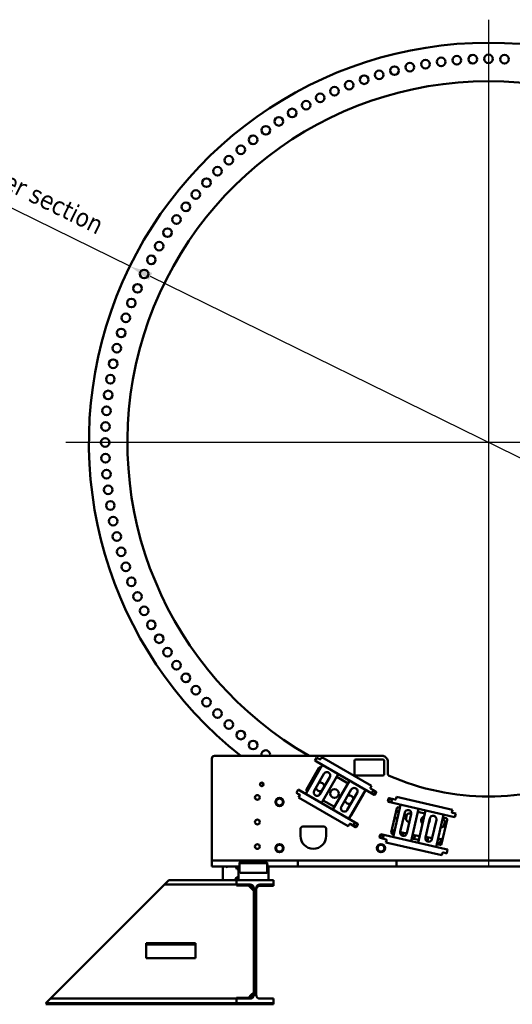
# Model space of a CAD drawing. Header units: millimetres. Extents: x 0 to 63075, y 0 to 44550.
# Tile 22 of 31: x 49802 to 53809, y 22159 to 30166. Entities that reach past the tile are written whole.
import ezdxf

# ---------------------------------------------------------------- set-up
doc = ezdxf.new("R2010")
doc.units = ezdxf.units.MM
doc.header["$LTSCALE"] = 75
for name, color, linetype, lineweight in [('Center Mark (ISO)', 7, 'Continuous', 25), ('Dimension (ISO)', 7, 'Continuous', 25), ('Visible (ISO)', 7, 'Continuous', 50)]:
    doc.layers.add(name, color=color, linetype=linetype, lineweight=lineweight)
doc.styles.add('Note Text (ISO)', font='tahoma.ttf')
doc.dimstyles.new('Default (ISO)', dxfattribs={"dimscale": 75, "dimtxt": 2, "dimasz": 2.5, "dimexe": 3.175, "dimexo": 0, "dimgap": 0.762, "dimtad": 1, "dimrnd": 1e-08, "dimtxsty": 'Note Text (ISO)', "dimcen": 0.09, "dimdle": 10, "dimclrd": 256, "dimclre": 256, "dimclrt": 256, "dimazin": 2, "dimtfac": 1, "dimtmove": 0, "dimatfit": 3, "dimfxl": 1, "dimtolj": 1, "dimtzin": 0, "dimlwd": -1, "dimlwe": -1, "dimarcsym": 0})

# ---------------------------------------------------------------- blocks, each defined once
blk = doc.blocks.new('*D13')
at = {"layer": 'Defpoints', "color": 0, "transparency": 16777216}
for p in [(50698.2, 28161.2), (56532.7, 25296.2)]:
    blk.add_point(p, dxfattribs=at)
at = {"layer": 'Dimension (ISO)', "transparency": 16777216}
for p, q in [((50698.2, 28161.2), (47907.1, 29531.8)), ((56364.4, 25378.9), (50866.5, 28078.6))]:
    blk.add_line(p, q, dxfattribs=at)
for points in [[(50880.3, 28106.7), (50852.7, 28050.6), (50698.2, 28161.2)], [(56378.2, 25406.9), (56350.6, 25350.8), (56532.7, 25296.2)]]:
    blk.add_solid(points, dxfattribs=at)
at = {"layer": 'Dimension (ISO)', "transparency": 16777216, "insert": (48183.5, 29965.2), "char_height": 150, "attachment_point": 1, "rotation": 333.84681, "style": 'Note Text (ISO)'}
blk.add_mtext('\\A1;\\fTahoma|b0|i0;\\H149.0446;∅6500\\P\\fTahoma|b0|i0;\\H149.0446;Up to Ø7000mm tower section', dxfattribs=at)

msp = doc.modelspace()

# ---------------------------------------------------------------- linework, layer by layer
at = {"layer": 'Center Mark (ISO)', "linetype": 'Continuous'}
for p, q in [((53615.4548, 30166.2365), (53615.4548, 23291.2365)), ((57052.9548, 26728.7365), (50177.9548, 26728.7365))]:
    msp.add_line(p, q, dxfattribs=at)
at = {"layer": 'Visible (ISO)'}
for p, q in [((51365.4548, 24159.2813), (51365.4548, 23329.2813)), ((52757.1706, 24179.2813), (51385.4548, 24179.2813)), ((52263.1528, 24104.8898), (52128.1528, 23871.063)), ((52202.9053, 24139.6737), (52218.4053, 24166.5205)), ((52202.9053, 24139.6737), (52215.0296, 24132.6737)), ((52215.0296, 24132.6737), (52684.4154, 23861.6737)), ((52230.5296, 24159.5205), (52218.4053, 24166.5205)), ((52243.52, 24152.0205), (52230.5296, 24159.5205)), ((52252.8501, 24158.1808), (52250.3501, 24153.8506)), ((52252.8501, 24158.1808), (52259.8501, 24170.3051)), ((52664.284, 23936.8051), (52259.8501, 24170.3051)), ((52525.4548, 24029.2813), (52525.4548, 24139.2813)), ((52535.4548, 24149.2813), (52755.4548, 24149.2813)), ((52765.4548, 24139.2813), (52765.4548, 24029.2813)), ((52771.3127, 24173.4235), (52789.597, 24155.1392)), ((52795.4548, 24140.9971), (52795.4548, 24035.7969)), ((52134.7017, 23906.5417), (52235.7017, 24081.4789)), ((52196.789, 23894.9443), (52276.789, 24033.5084)), ((52249.362, 24085.1391), (52251.1528, 24084.1052)), ((52258.0566, 23796.063), (52393.0566, 24029.8898)), ((52324.4204, 24006.0084), (52244.4204, 23867.4443)), ((52484.8872, 23976.8714), (52349.8872, 23743.0445)), ((52381.0566, 24009.1052), (52472.8872, 23956.0867)), ((52755.4548, 24019.2813), (52535.4548, 24019.2813)), ((52052.4053, 23879.0001), (52067.9053, 23905.8469)), ((52052.4053, 23879.0001), (52064.5296, 23872.0001)), ((52064.5296, 23872.0001), (52077.52, 23864.5001)), ((52080.0296, 23898.8469), (52067.9053, 23905.8469)), ((52080.0296, 23898.8469), (52549.4154, 23627.8469)), ((52140.1528, 23891.8476), (52138.362, 23892.8815)), ((52418.5234, 23766.9259), (52498.5234, 23905.49)), ((52546.1548, 23877.99), (52466.1548, 23739.4259)), ((52479.791, 23668.0445), (52614.791, 23901.8714)), ((52599.4324, 23871.4789), (52498.4324, 23696.5417)), ((52654.784, 23920.3506), (52657.284, 23924.6808)), ((52699.9154, 23888.5205), (52656.6141, 23913.5205)), ((52664.284, 23936.8051), (52657.284, 23924.6808)), ((52691.2455, 23863.5038), (52701.7455, 23881.6904)), ((52069.8501, 23841.2155), (52076.8501, 23853.3398)), ((52069.8501, 23841.2155), (52474.284, 23607.7155)), ((52079.3501, 23857.6699), (52076.8501, 23853.3398)), ((52361.8872, 23763.8291), (52270.0566, 23816.8476)), ((52801.7839, 23831.6135), (52797.0599, 23811.1517)), ((53328.9156, 23683.2316), (52800.807, 23805.1551)), ((52856.499, 23824.113), (52807.7805, 23835.3606)), ((52899.5549, 23782.3574), (52838.8181, 23519.2774)), ((52863.6203, 23832.732), (52862.4956, 23827.8601)), ((52863.6203, 23832.732), (52866.7697, 23846.3732)), ((53321.8005, 23741.321), (52866.7697, 23846.3732)), ((52824.2066, 23557.5451), (52869.6467, 23754.3679)), ((52881.6399, 23761.8621), (52894.1561, 23758.9725)), ((52897.473, 23562.1826), (52933.4652, 23718.0818)), ((52943.0569, 23663.4536), (52952.1059, 23702.6493)), ((52987.0556, 23705.7095), (52951.0634, 23549.8103)), ((52984.9737, 23485.5348), (53045.7104, 23748.6147)), ((53040.3116, 23725.2298), (53098.4876, 23711.7988)), ((53103.8865, 23735.1837), (53043.1497, 23472.1038)), ((53189.3052, 23438.3611), (53250.042, 23701.441)), ((53317.5264, 23722.808), (53318.6512, 23727.6798)), ((53321.8005, 23741.321), (53318.6512, 23727.6798)), ((53335.8891, 23713.4371), (53321.2735, 23716.8114)), ((53349.5302, 23710.2878), (53335.8891, 23713.4371)), ((53349.5302, 23710.2878), (53342.5568, 23680.0823)), ((52481.284, 23619.8398), (52483.784, 23624.1699)), ((52490.6141, 23626.0001), (52533.9154, 23601.0001)), ((52540.7455, 23602.8302), (52551.2455, 23621.0167)), ((53101.8046, 23515.009), (53137.7967, 23670.9082)), ((53191.3871, 23658.5359), (53155.3949, 23502.6367)), ((53278.8821, 23659.8884), (53233.442, 23463.0657)), ((53244.6431, 23678.0562), (53271.388, 23671.8816)), ((53259.8628, 23642.727), (53251.5804, 23606.8517)), ((53328.9156, 23683.2316), (53342.5568, 23680.0823)), ((52085.4548, 23529.2813), (52085.4548, 23584.2813)), ((52105.4548, 23604.2813), (52275.4548, 23604.2813)), ((52295.4548, 23584.2813), (52295.4548, 23529.2813)), ((52481.284, 23619.8398), (52474.284, 23607.7155)), ((53268.1788, 23420.1517), (52740.0702, 23542.0752)), ((52847.3224, 23556.1132), (52826.1548, 23565.9838)), ((52844.217, 23542.6623), (52831.7008, 23545.5519)), ((52734.0736, 23538.3281), (52729.3496, 23517.8663)), ((52733.0967, 23511.8697), (52781.8152, 23500.6222)), ((52781.2883, 23476.1125), (52784.4376, 23489.7537)), ((52781.2883, 23476.1125), (53236.3191, 23371.0604)), ((52785.5623, 23494.6256), (52784.4376, 23489.7537)), ((53048.5485, 23495.4887), (52990.3725, 23508.9197)), ((53011.4525, 23504.053), (53018.3787, 23534.0534)), ((53125.3858, 23515.8978), (53117.9035, 23483.4882)), ((53221.4488, 23455.5715), (53194.704, 23461.746)), ((53227.3712, 23501.9903), (53223.8707, 23486.8278)), ((53239.4684, 23384.7016), (53236.3191, 23371.0604)), ((53239.4684, 23384.7016), (53240.5932, 23389.5734)), ((53246.5898, 23393.3205), (53261.2053, 23389.9462)), ((53261.2053, 23389.9462), (53274.8465, 23386.7969)), ((53281.82, 23417.0024), (53268.1788, 23420.1517)), ((53281.82, 23417.0024), (53274.8465, 23386.7969)), ((51385.4548, 23329.2813), (51365.4548, 23329.2813)), ((51365.4548, 23279.2813), (51365.4548, 23329.2813)), ((51385.4548, 23329.2813), (51825.1435, 23329.2813)), ((51590.4548, 23301.4224), (51590.4548, 23308.9224)), ((51590.4548, 23273.7429), (51590.4548, 23301.4224)), ((51810.4548, 23313.2525), (51595.4548, 23313.2525)), ((51810.4548, 23305.7525), (51595.4548, 23305.7525)), ((51815.4548, 23308.9224), (51815.4548, 23301.4224)), ((51815.4548, 23273.7429), (51815.4548, 23301.4224)), ((51825.1435, 23329.2813), (51843.0597, 23329.2813)), ((51843.0597, 23329.2813), (51887.85, 23329.2813)), ((51887.85, 23329.2813), (51905.7661, 23329.2813)), ((51905.7661, 23329.2813), (52045.4548, 23329.2813)), ((52065.4548, 23329.2813), (52045.4548, 23329.2813)), ((52065.4548, 23329.2813), (52085.4548, 23329.2813)), ((52065.4548, 23279.2813), (52065.4548, 23329.2813)), ((52085.4548, 23329.2813), (52845.4548, 23329.2813)), ((52845.4548, 23329.2813), (52865.4548, 23329.2813)), ((52885.4548, 23329.2813), (52865.4548, 23329.2813)), ((52865.4548, 23279.2813), (52865.4548, 23329.2813)), ((52885.4548, 23329.2813), (54345.4548, 23329.2813)), ((51385.4548, 23279.2813), (51365.4548, 23279.2813)), ((51385.4548, 23279.2813), (51580.4548, 23279.2813)), ((51453.4548, 23279.2813), (51453.4548, 23169.2813)), ((51568.4548, 23259.2813), (51561.1754, 23279.2813)), ((51580.4548, 23259.2813), (51568.4548, 23259.2813)), ((51580.4548, 23289.2813), (51580.4548, 23269.2813)), ((51590.4548, 23289.2813), (51580.4548, 23289.2813)), ((51590.4548, 23269.2813), (51580.4548, 23269.2813)), ((51580.4548, 23169.2813), (51580.4548, 23269.2813)), ((51590.4548, 23269.2813), (51580.4548, 23269.2813)), ((51590.4548, 23266.2429), (51590.4548, 23273.7429)), ((51590.4548, 23234.2813), (51590.4548, 23266.2429)), ((51810.4548, 23229.2813), (51595.4548, 23229.2813)), ((51825.4548, 23289.2813), (51815.4548, 23289.2813)), ((51815.4548, 23266.2429), (51815.4548, 23273.7429)), ((51825.4548, 23269.2813), (51815.4548, 23269.2813)), ((51825.4548, 23269.2813), (51815.4548, 23269.2813)), ((51815.4548, 23234.2813), (51815.4548, 23266.2429)), ((51825.4548, 23289.2813), (51825.4548, 23269.2813)), ((51843.0597, 23279.2813), (51825.4548, 23279.2813)), ((51825.4548, 23169.2813), (51825.4548, 23269.2813)), ((51887.85, 23279.2813), (51843.0597, 23279.2813)), ((51905.7661, 23279.2813), (51887.85, 23279.2813)), ((51905.7661, 23279.2813), (52045.4548, 23279.2813)), ((52065.4548, 23279.2813), (52045.4548, 23279.2813)), ((52065.4548, 23279.2813), (52085.4548, 23279.2813)), ((52085.4548, 23279.2813), (52845.4548, 23279.2813)), ((52845.4548, 23279.2813), (52865.4548, 23279.2813)), ((52885.4548, 23279.2813), (52865.4548, 23279.2813)), ((52885.4548, 23279.2813), (54345.4548, 23279.2813)), ((50979.9548, 23133.2813), (51015.9548, 23169.2813)), ((51015.9548, 23169.2813), (51565.4548, 23169.2813)), ((51865.4548, 23169.2813), (51565.4548, 23169.2813)), ((51565.4548, 23169.2813), (51565.4548, 23133.2813)), ((51865.4548, 23133.2813), (51865.4548, 23169.2813)), ((50081.9548, 22235.2813), (50949.9548, 23103.2813)), ((50949.9548, 23103.2813), (50979.9548, 23133.2813)), ((50979.9548, 23133.2813), (51565.4548, 23133.2813)), ((51565.4548, 23133.2813), (51675.9548, 23133.2813)), ((51565.4548, 23133.2813), (51565.4548, 23125.642)), ((51565.4548, 23125.642), (51663.5942, 23125.642)), ((51655.9548, 23133.2813), (51663.5942, 23125.642)), ((51663.5942, 23125.642), (51685.9548, 23103.2813)), ((51665.9548, 23123.2813), (51675.9548, 23123.2813)), ((51685.9548, 23103.2813), (51705.9548, 23083.2813)), ((51705.9548, 23103.2813), (51705.9548, 22235.2813)), ((51724.9548, 22235.2813), (51724.9548, 23103.2813)), ((51754.9548, 23133.2813), (51865.4548, 23133.2813)), ((51754.9548, 23123.2813), (51865.4548, 23123.2813)), ((51865.4548, 23123.2813), (51865.4548, 23133.2813)), ((51231.9548, 22655.2813), (50831.9548, 22655.2813)), ((50831.9548, 22655.2813), (50831.9548, 22535.2813)), ((51231.9548, 22645.2813), (50831.9548, 22645.2813)), ((51231.9548, 22535.2813), (51231.9548, 22655.2813)), ((50831.9548, 22535.2813), (51231.9548, 22535.2813)), ((50015.9548, 22169.2813), (50051.9548, 22205.2813)), ((50051.9548, 22205.2813), (50081.9548, 22235.2813)), ((50051.9548, 22205.2813), (51565.4548, 22205.2813)), ((51663.5942, 22212.9207), (51565.4548, 22212.9207)), ((51565.4548, 22212.9207), (51565.4548, 22205.2813)), ((51675.9548, 22205.2813), (51565.4548, 22205.2813)), ((51565.4548, 22205.2813), (51565.4548, 22169.2813)), ((51655.9548, 22205.2813), (51663.5942, 22212.9207)), ((51663.5942, 22212.9207), (51685.9548, 22235.2813)), ((51665.9548, 22205.2813), (51685.9548, 22225.2813)), ((51685.9548, 22235.2813), (51705.9548, 22255.2813)), ((51685.9548, 22225.2813), (51705.9548, 22245.2813)), ((51865.4548, 22205.2813), (51754.9548, 22205.2813)), ((51865.4548, 22169.2813), (51865.4548, 22205.2813)), ((50015.9548, 22169.2813), (51565.4548, 22169.2813)), ((50015.9548, 22159.2813), (50025.9548, 22169.2813)), ((50015.9548, 22159.2813), (51565.4548, 22159.2813)), ((51565.4548, 22169.2813), (51865.4548, 22169.2813)), ((51565.4548, 22169.2813), (51565.4548, 22159.2813)), ((51565.4548, 22159.2813), (51865.4548, 22159.2813)), ((51865.4548, 22159.2813), (51865.4548, 22169.2813))]:
    msp.add_line(p, q, dxfattribs=at)
for centre, radius in [((53357.9311, 29836.5853), 35), ((53486.5829, 29844.5726), 35), ((53615.4548, 29847.2365), 35), ((53744.3268, 29844.5726), 35), ((52849.9083, 29751.8112), 35), ((52975.4908, 29780.865), 35), ((53102.1666, 29804.7042), 35), ((53229.7194, 29823.2882), 35), ((52602.8795, 29678.2676), 35), ((52725.6338, 29717.5926), 35), ((52481.8552, 29633.9033), 35), ((52245.8203, 29530.3688), 35), ((52362.7677, 29584.5756), 35), ((52131.2129, 29471.3754), 35), ((52019.1413, 29407.6963), 35), ((51909.797, 29339.4402), 35), ((51803.3668, 29266.7237), 35), ((51700.0325, 29189.6712), 35), ((51599.9707, 29108.4142), 35), ((51503.3523, 29023.0915), 35), ((51410.3423, 28933.849), 35), ((51321.0998, 28840.8391), 35), ((51235.7772, 28744.2207), 35), ((51154.5202, 28644.1589), 35), ((51077.4676, 28540.8246), 35), ((51004.7512, 28434.3943), 35), ((50936.4951, 28325.05), 35), ((50872.8159, 28212.9785), 35), ((50813.8226, 28098.3711), 35), ((50759.6157, 27981.4237), 35), ((50710.288, 27862.3361), 35), ((50665.9238, 27741.3118), 35), ((50626.5987, 27618.5575), 35), ((50592.3801, 27494.283), 35), ((50563.3264, 27368.7006), 35), ((50539.4871, 27242.0247), 35), ((50520.9031, 27114.472), 35), ((50507.6061, 26986.2602), 35), ((50499.6188, 26857.6085), 35), ((50496.9548, 26728.7365), 35), ((50499.6188, 26599.8646), 35), ((50507.6061, 26471.2128), 35), ((50520.9031, 26343.001), 35), ((50539.4871, 26215.4483), 35), ((50563.3264, 26088.7725), 35), ((50592.3801, 25963.19), 35), ((50626.5987, 25838.9155), 35), ((50665.9238, 25716.1612), 35), ((50710.288, 25595.1369), 35), ((50759.6157, 25476.0493), 35), ((50813.8226, 25359.102), 35), ((50872.8159, 25244.4946), 35), ((50936.4951, 25132.423), 35), ((51004.7512, 25023.0787), 35), ((51077.4676, 24916.6485), 35), ((51154.5202, 24813.3142), 35), ((51235.7772, 24713.2523), 35), ((51321.0998, 24616.6339), 35), ((51410.3423, 24523.624), 35), ((51503.3523, 24434.3815), 35), ((51599.9707, 24349.0589), 35), ((51700.0325, 24267.8018), 35), ((51770.4548, 23947.927), 15), ((51770.4548, 23947.927), 14.25), ((51735.4548, 23841.7813), 19.5), ((52362.7677, 23872.8974), 35), ((52683.0721, 23880.3471), 15), ((52683.0721, 23880.3471), 14.25), ((51915.4548, 23804.2813), 33), ((52814.5246, 23817.8959), 15), ((52814.5246, 23817.8959), 14.25), ((51735.4548, 23641.7813), 19.5), ((52532.5721, 23619.6735), 15), ((52532.5721, 23619.6735), 14.25), ((51735.4548, 23441.7813), 19.5), ((51915.4548, 23429.2813), 33), ((52740.4548, 23429.2813), 33), ((52746.8144, 23524.6105), 15), ((52746.8144, 23524.6105), 14.25)]:
    msp.add_circle(centre, radius, dxfattribs=at)
for centre, radius, start, end in [((53615.4548, 26728.7365), 3250, 308.3303697, 231.6696303), ((53615.4548, 26728.7365), 2937, 299.76748004, 240.23251996), ((51803.3668, 24190.7493), 35, 340.87345399, 199.12654601), ((51385.4548, 24159.2813), 20, 90, 180), ((52246.02, 24156.3506), 5, 240, 330), ((52535.4548, 24139.2813), 10, 90, 180), ((52755.4548, 24139.2813), 10, 0, 90), ((52757.1706, 24159.2813), 20, 45, 90), ((52775.4548, 24140.9971), 20, 0, 45), ((52244.362, 24076.4789), 10, 60, 150), ((52300.6047, 24019.7584), 27.5, 330, 150), ((52535.4548, 24029.2813), 10, 180, 270), ((52755.4548, 24029.2813), 10, 270, 0), ((52815.4548, 24035.7969), 20, 180, 246.48416565), ((51770.4548, 23947.927), 12, 129.89856352, 189.89856352), ((51770.4548, 23947.927), 12, 189.89856352, 249.89856352), ((51770.4548, 23947.927), 12, 69.89856352, 129.89856352), ((51770.4548, 23947.927), 12, 9.89856352, 69.89856352), ((51770.4548, 23947.927), 12, 309.89856352, 9.89856352), ((52245.8203, 23927.1042), 35, 5.15023536, 108.91917198), ((53615.4548, 25874.2813), 2025, 246.48416565, 293.51583435), ((51770.4548, 23947.927), 12, 249.89856352, 309.89856352), ((52075.02, 23860.1699), 5, 330, 60), ((52143.362, 23901.5417), 10, 150, 240), ((52220.6047, 23881.1943), 27.5, 150, 330), ((52245.8203, 23927.1042), 35, 191.08082802, 294.84976464), ((52522.3391, 23891.74), 27.5, 330, 150), ((52590.7721, 23876.4789), 10, 330, 5.85782001), ((52659.1141, 23917.8506), 5, 150, 240), ((52683.0721, 23880.3471), 12, 154.13355989, 214.13355989), ((52683.0721, 23880.3471), 12, 94.13355989, 154.13355989), ((52683.0721, 23880.3471), 12, 214.13355989, 274.13355989), ((52683.0721, 23880.3471), 12, 34.13355989, 94.13355989), ((52683.0721, 23880.3471), 12, 274.13355989, 334.13355989), ((52686.9154, 23866.0038), 5, 240, 330), ((52683.0721, 23880.3471), 12, 334.13355989, 34.13355989), ((52697.4154, 23884.1904), 5, 330, 60), ((51915.4548, 23804.2813), 31.75, 120.01333295, 179.98666705), ((51915.4548, 23804.2813), 31.75, 180.01333295, 239.98666705), ((51915.4548, 23804.2813), 27.5, 150, 210), ((51915.4548, 23804.2813), 27.5, 90, 150), ((51915.4548, 23804.2813), 27.5, 210, 270), ((51915.4548, 23804.2813), 31.75, 60.01333295, 119.98666705), ((51915.4548, 23804.2813), 27.5, 30, 90), ((51915.4548, 23804.2813), 27.5, 270, 330), ((51915.4548, 23804.2813), 31.75, 0.01333295, 59.98666705), ((51915.4548, 23804.2813), 31.75, 300.01333295, 359.98666705), ((51915.4548, 23804.2813), 27.5, 330, 30), ((52481.8552, 23823.5697), 35, 190.72427468, 294.44626828), ((52481.8552, 23823.5697), 35, 5.55373172, 109.27572532), ((52801.9318, 23810.027), 5, 167, 257), ((52806.6557, 23830.4887), 5, 77, 167), ((52814.5246, 23817.8959), 12, 130.14395359, 190.14395359), ((52814.5246, 23817.8959), 12, 190.14395359, 250.14395359), ((52814.5246, 23817.8959), 12, 70.14395359, 130.14395359), ((52814.5246, 23817.8959), 12, 250.14395359, 310.14395359), ((52814.5246, 23817.8959), 12, 10.14395359, 70.14395359), ((52814.5246, 23817.8959), 12, 310.14395359, 10.14395359), ((52857.6237, 23828.9849), 5, 257, 347), ((51915.4548, 23804.2813), 31.75, 240.01333295, 299.98666705), ((52442.3391, 23753.1759), 27.5, 150, 330), ((52849.9083, 23705.6618), 35, 14.22925695, 63.32248077), ((52879.3904, 23752.1184), 10, 77, 167), ((52960.2604, 23711.8957), 27.5, 347, 167), ((52975.4908, 23676.608), 35, 69.67220823, 264.75358148), ((53322.3983, 23721.6832), 5, 167, 257), ((52488.1141, 23621.6699), 5, 60, 150), ((52489.7721, 23701.5417), 10, 294.14217999, 330), ((52532.5721, 23619.6735), 12, 154.13355989, 214.13355989), ((52532.5721, 23619.6735), 12, 94.13355989, 154.13355989), ((52532.5721, 23619.6735), 12, 34.13355989, 94.13355989), ((52532.5721, 23619.6735), 12, 334.13355989, 34.13355989), ((52546.9154, 23623.5167), 5, 330, 60), ((52849.9083, 23705.6618), 35, 270.67751923, 319.77074305), ((53102.1666, 23652.7688), 35, 105.80406535, 228.19593465), ((53102.1666, 23652.7688), 35, 318.08370045, 15.91629955), ((53164.5919, 23664.722), 27.5, 347, 167), ((53229.7194, 23634.1848), 35, 264.67166628, 69.32833372), ((53233.0677, 23648.9131), 27.5, 347, 4.0288286), ((53269.1384, 23662.1379), 10, 347, 77), ((52105.4548, 23584.2813), 20, 90, 180), ((52275.4548, 23584.2813), 20, 0, 90), ((52532.5721, 23619.6735), 12, 214.13355989, 274.13355989), ((52532.5721, 23619.6735), 12, 274.13355989, 334.13355989), ((52536.4154, 23605.3302), 5, 240, 330), ((52738.9455, 23537.2033), 5, 77, 167), ((52833.9503, 23555.2956), 10, 167, 257), ((53615.4548, 26728.7365), 3250, 255.98438804, 256.38718197), ((52924.2682, 23555.9965), 27.5, 167, 347), ((53615.4548, 26728.7365), 3250, 257.22762114, 258.19246601), ((52945.3482, 23551.1298), 27.5, 173.07530593, 233.83660605), ((51915.4548, 23429.2813), 31.75, 60.01333295, 119.98666705), ((52190.4548, 23529.2813), 105, 180, 0), ((52740.4548, 23429.2813), 31.75, 60.01333295, 119.98666705), ((52734.2215, 23516.7416), 5, 167, 257), ((52746.8144, 23524.6105), 12, 130.14395359, 190.14395359), ((52746.8144, 23524.6105), 12, 190.14395359, 250.14395359), ((52746.8144, 23524.6105), 12, 70.14395359, 130.14395359), ((52746.8144, 23524.6105), 12, 250.14395359, 310.14395359), ((52746.8144, 23524.6105), 12, 10.14395359, 70.14395359), ((52746.8144, 23524.6105), 12, 310.14395359, 10.14395359), ((52780.6905, 23495.7503), 5, 347, 77), ((53615.4548, 26728.7365), 3250, 259.03204021, 260.08569577), ((53128.5997, 23508.8228), 27.5, 167, 347), ((53615.4548, 26728.7365), 3250, 260.9246726, 261.89718561), ((53197.0755, 23493.0139), 27.5, 266.88941634, 347), ((53615.4548, 26728.7365), 3250, 262.73821267, 263.40213281), ((53223.6983, 23465.3152), 10, 257, 347), ((51915.4548, 23429.2813), 31.75, 120.01333295, 179.98666705), ((51915.4548, 23429.2813), 31.75, 180.01333295, 239.98666705), ((51915.4548, 23429.2813), 27.5, 150, 210), ((51915.4548, 23429.2813), 27.5, 90, 150), ((51915.4548, 23429.2813), 27.5, 210, 270), ((51915.4548, 23429.2813), 31.75, 240.01333295, 299.98666705), ((51915.4548, 23429.2813), 27.5, 30, 90), ((51915.4548, 23429.2813), 27.5, 270, 330), ((51915.4548, 23429.2813), 31.75, 0.01333295, 59.98666705), ((51915.4548, 23429.2813), 31.75, 300.01333295, 359.98666705), ((51915.4548, 23429.2813), 27.5, 330, 30), ((52740.4548, 23429.2813), 31.75, 120.01333295, 179.98666705), ((52740.4548, 23429.2813), 31.75, 180.01333295, 239.98666705), ((52740.4548, 23429.2813), 27.5, 150, 210), ((52740.4548, 23429.2813), 27.5, 90, 150), ((52740.4548, 23429.2813), 27.5, 210, 270), ((52740.4548, 23429.2813), 31.75, 240.01333295, 299.98666705), ((52740.4548, 23429.2813), 27.5, 30, 90), ((52740.4548, 23429.2813), 27.5, 270, 330), ((52740.4548, 23429.2813), 31.75, 0.01333295, 59.98666705), ((52740.4548, 23429.2813), 31.75, 300.01333295, 359.98666705), ((52740.4548, 23429.2813), 27.5, 330, 30), ((53245.465, 23388.4487), 5, 77, 167), ((51488.4548, 23289.2813), 13.5, 227.7945536, 312.2054464), ((51595.4548, 23234.2813), 5, 180, 270), ((51810.4548, 23234.2813), 5, 270, 0), ((51580.4548, 23169.2813), 25, 90, 180), ((51580.4548, 23159.2813), 25, 90, 156.42182152), ((51675.9548, 23103.2813), 30, 0, 90), ((51675.9548, 23093.2813), 30, 0, 90), ((51754.9548, 23103.2813), 30, 90, 180), ((51754.9548, 23093.2813), 30, 90, 180), ((51675.9548, 22235.2813), 30, 270, 0), ((51754.9548, 22235.2813), 30, 180, 270)]:
    msp.add_arc(centre, radius, start, end, dxfattribs=at)
for centre, major_axis, start_param, end_param in [((51595.4548, 23308.9224), (-5, 0), 4.71238898, 6.283185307), ((51595.4548, 23301.4224), (-5, 0), 4.71238898, 6.283185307), ((51810.4548, 23308.9224), (5, 0), 0, 1.570796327), ((51810.4548, 23301.4224), (5, 0), 0, 1.570796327)]:
    msp.add_ellipse(centre, major_axis=major_axis, ratio=0.866025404, start_param=start_param, end_param=end_param, dxfattribs=at)
for points in [[(51757.4425, 23952.6892), (51760.2909, 23955.0707), (51762.7577, 23957.1332)], [(51758.6335, 23945.8642), (51758.0807, 23949.0317), (51757.4425, 23952.6892)], [(51759.8245, 23939.0391), (51759.1862, 23942.6966), (51758.6335, 23945.8642)], [(51762.7577, 23957.1332), (51765.2245, 23959.1956), (51768.0729, 23961.5771)], [(51768.0729, 23961.5771), (51771.5595, 23960.3011), (51774.579, 23959.196)], [(51774.579, 23959.196), (51777.5986, 23958.091), (51781.0852, 23956.8149)], [(51783.4672, 23943.1648), (51780.6188, 23940.7833), (51778.152, 23938.7208)], [(51781.0852, 23956.8149), (51781.7235, 23953.1574), (51782.2762, 23949.9899)], [(51782.2762, 23949.9899), (51782.8289, 23946.8223), (51783.4672, 23943.1648)], [(51766.3306, 23936.658), (51763.3111, 23937.7631), (51759.8245, 23939.0391)], [(51772.8368, 23934.2769), (51769.3502, 23935.5529), (51766.3306, 23936.658)], [(51778.152, 23938.7208), (51775.6852, 23936.6584), (51772.8368, 23934.2769)], [(52669.2518, 23879.3483), (52670.8716, 23882.6892), (52672.2744, 23885.5824)], [(52673.1393, 23873.6136), (52671.3351, 23876.2751), (52669.2518, 23879.3483)], [(52672.2744, 23885.5824), (52673.6772, 23888.4757), (52675.297, 23891.8165)], [(52677.0269, 23867.8789), (52674.9436, 23870.9521), (52673.1393, 23873.6136)], [(52675.297, 23891.8165), (52679.0001, 23892.0841), (52682.2071, 23892.3159)], [(52683.9371, 23868.3783), (52680.7301, 23868.1466), (52677.0269, 23867.8789)], [(52682.2071, 23892.3159), (52685.4142, 23892.5477), (52689.1173, 23892.8153)], [(52690.8473, 23868.8777), (52687.1441, 23868.6101), (52683.9371, 23868.3783)], [(52689.1173, 23892.8153), (52691.2007, 23889.7421), (52693.0049, 23887.0806)], [(52693.8699, 23875.1118), (52692.4671, 23872.2186), (52690.8473, 23868.8777)], [(52693.0049, 23887.0806), (52694.8091, 23884.4191), (52696.8925, 23881.3459)], [(52696.8925, 23881.3459), (52695.2727, 23878.0051), (52693.8699, 23875.1118)], [(51883.7006, 23804.2813), (51887.9548, 23811.6499), (51891.6391, 23818.0313)], [(51891.6391, 23790.5313), (51887.9548, 23796.9127), (51883.7006, 23804.2813)], [(51891.6391, 23818.0313), (51895.3234, 23824.4127), (51899.5777, 23831.7813)], [(51899.5777, 23776.7813), (51895.3234, 23784.1499), (51891.6391, 23790.5313)], [(51899.5777, 23831.7813), (51908.0862, 23831.7813), (51915.4548, 23831.7813)], [(51915.4548, 23831.7813), (51922.8234, 23831.7813), (51931.332, 23831.7813)], [(51931.332, 23831.7813), (51935.5862, 23824.4127), (51939.2705, 23818.0313)], [(51939.2705, 23790.5313), (51935.5862, 23784.1499), (51931.332, 23776.7813)], [(51939.2705, 23818.0313), (51942.9548, 23811.6499), (51947.2091, 23804.2813)], [(51947.2091, 23804.2813), (51942.9548, 23796.9127), (51939.2705, 23790.5313)], [(52801.492, 23822.6023), (52804.3302, 23824.996), (52806.7881, 23827.069)], [(52802.7122, 23815.7824), (52802.1459, 23818.9475), (52801.492, 23822.6023)], [(52803.9324, 23808.9625), (52803.2785, 23812.6173), (52802.7122, 23815.7824)], [(52810.4487, 23806.6093), (52807.4245, 23807.7014), (52803.9324, 23808.9625)], [(52806.7881, 23827.069), (52809.246, 23829.142), (52812.0842, 23831.5357)], [(52816.965, 23804.256), (52813.473, 23805.5171), (52810.4487, 23806.6093)], [(52812.0842, 23831.5357), (52815.5763, 23830.2746), (52818.6005, 23829.1824)], [(52822.2612, 23808.7227), (52819.8032, 23806.6497), (52816.965, 23804.256)], [(52818.6005, 23829.1824), (52821.6248, 23828.0903), (52825.1168, 23826.8292)], [(52827.5573, 23813.1894), (52824.7191, 23810.7957), (52822.2612, 23808.7227)], [(52825.1168, 23826.8292), (52825.7707, 23823.1744), (52826.337, 23820.0093)], [(52826.337, 23820.0093), (52826.9033, 23816.8442), (52827.5573, 23813.1894)], [(51915.4548, 23776.7813), (51908.0862, 23776.7813), (51899.5777, 23776.7813)], [(51931.332, 23776.7813), (51922.8234, 23776.7813), (51915.4548, 23776.7813)], [(52518.7518, 23618.6747), (52520.3716, 23622.0155), (52521.7744, 23624.9088)], [(52521.7744, 23624.9088), (52523.1772, 23627.802), (52524.797, 23631.1429)], [(52524.797, 23631.1429), (52528.5001, 23631.4105), (52531.7071, 23631.6422)], [(52531.7071, 23631.6422), (52534.9142, 23631.874), (52538.6173, 23632.1416)], [(52538.6173, 23632.1416), (52540.7007, 23629.0684), (52542.5049, 23626.407)], [(52542.5049, 23626.407), (52544.3091, 23623.7455), (52546.3925, 23620.6723)], [(52546.3925, 23620.6723), (52544.7727, 23617.3314), (52543.3699, 23614.4382)], [(52522.6393, 23612.94), (52520.8351, 23615.6015), (52518.7518, 23618.6747)], [(52526.5269, 23607.2053), (52524.4436, 23610.2785), (52522.6393, 23612.94)], [(52533.4371, 23607.7047), (52530.2301, 23607.4729), (52526.5269, 23607.2053)], [(52540.3473, 23608.2041), (52536.6441, 23607.9364), (52533.4371, 23607.7047)], [(52543.3699, 23614.4382), (52541.9671, 23611.5449), (52540.3473, 23608.2041)], [(52733.7817, 23529.3169), (52736.6199, 23531.7106), (52739.0778, 23533.7836)], [(52735.0019, 23522.497), (52734.4356, 23525.6621), (52733.7817, 23529.3169)], [(52736.2221, 23515.6771), (52735.5682, 23519.3319), (52735.0019, 23522.497)], [(52742.7385, 23513.3239), (52739.7142, 23514.416), (52736.2221, 23515.6771)], [(52739.0778, 23533.7836), (52741.5358, 23535.8566), (52744.3739, 23538.2503)], [(52749.2548, 23510.9707), (52745.7627, 23512.2317), (52742.7385, 23513.3239)], [(52744.3739, 23538.2503), (52747.866, 23536.9892), (52750.8903, 23535.8971)], [(52754.5509, 23515.4373), (52752.093, 23513.3643), (52749.2548, 23510.9707)], [(52750.8903, 23535.8971), (52753.9145, 23534.8049), (52757.4066, 23533.5438)], [(52759.847, 23519.904), (52757.0088, 23517.5103), (52754.5509, 23515.4373)], [(52757.4066, 23533.5438), (52758.0605, 23529.8891), (52758.6268, 23526.7239)], [(52758.6268, 23526.7239), (52759.1931, 23523.5588), (52759.847, 23519.904)], [(51883.7006, 23429.2813), (51887.9548, 23436.6499), (51891.6391, 23443.0313)], [(51891.6391, 23415.5313), (51887.9548, 23421.9127), (51883.7006, 23429.2813)], [(51891.6391, 23443.0313), (51895.3234, 23449.4127), (51899.5777, 23456.7813)], [(51899.5777, 23401.7813), (51895.3234, 23409.1499), (51891.6391, 23415.5313)], [(51899.5777, 23456.7813), (51908.0862, 23456.7813), (51915.4548, 23456.7813)], [(51915.4548, 23401.7813), (51908.0862, 23401.7813), (51899.5777, 23401.7813)], [(51915.4548, 23456.7813), (51922.8234, 23456.7813), (51931.332, 23456.7813)], [(51931.332, 23401.7813), (51922.8234, 23401.7813), (51915.4548, 23401.7813)], [(51931.332, 23456.7813), (51935.5862, 23449.4127), (51939.2705, 23443.0313)], [(51939.2705, 23415.5313), (51935.5862, 23409.1499), (51931.332, 23401.7813)], [(51939.2705, 23443.0313), (51942.9548, 23436.6499), (51947.2091, 23429.2813)], [(51947.2091, 23429.2813), (51942.9548, 23421.9127), (51939.2705, 23415.5313)], [(52708.7006, 23429.2813), (52712.9548, 23436.6499), (52716.6391, 23443.0313)], [(52716.6391, 23415.5313), (52712.9548, 23421.9127), (52708.7006, 23429.2813)], [(52716.6391, 23443.0313), (52720.3234, 23449.4127), (52724.5777, 23456.7813)], [(52724.5777, 23401.7813), (52720.3234, 23409.1499), (52716.6391, 23415.5313)], [(52724.5777, 23456.7813), (52733.0862, 23456.7813), (52740.4548, 23456.7813)], [(52740.4548, 23401.7813), (52733.0862, 23401.7813), (52724.5777, 23401.7813)], [(52740.4548, 23456.7813), (52747.8234, 23456.7813), (52756.332, 23456.7813)], [(52756.332, 23401.7813), (52747.8234, 23401.7813), (52740.4548, 23401.7813)], [(52756.332, 23456.7813), (52760.5862, 23449.4127), (52764.2705, 23443.0313)], [(52764.2705, 23415.5313), (52760.5862, 23409.1499), (52756.332, 23401.7813)], [(52764.2705, 23443.0313), (52767.9548, 23436.6499), (52772.2091, 23429.2813)], [(52772.2091, 23429.2813), (52767.9548, 23421.9127), (52764.2705, 23415.5313)]]:
    msp.add_rational_spline(points, [1, 1.0379548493, 1], degree=2, dxfattribs=at)

# ---------------------------------------------------------------- dimensions: what is measured, and where the dimension line sits
at = {"layer": 'Dimension (ISO)'}
dim = msp.add_diameter_dim_2p(p1=(56532.7158, 25296.2254), p2=(50698.1938, 28161.2477), text='\\fTahoma|b0|i0;\\H149.0446;<>\\P\\fTahoma|b0|i0;\\H149.0446;Up to Ø7000mm tower section', dimstyle='Default (ISO)', override={"dimgap": 0.762, "dimdec": 2, "dimlfac": 1, "dimtol": 0, "dimlim": 0, "dimtp": 0, "dimtm": 0, "dimtdec": 2, "dimatfit": 2, "dimtvp": -0.25}, dxfattribs=at)
dim.commit()
dim.dimension.update_dxf_attribs({"geometry": '*D13', "text_midpoint": (49189.69, 28901.9934), "dimtype": 163})

doc.saveas('drawing.dxf')
